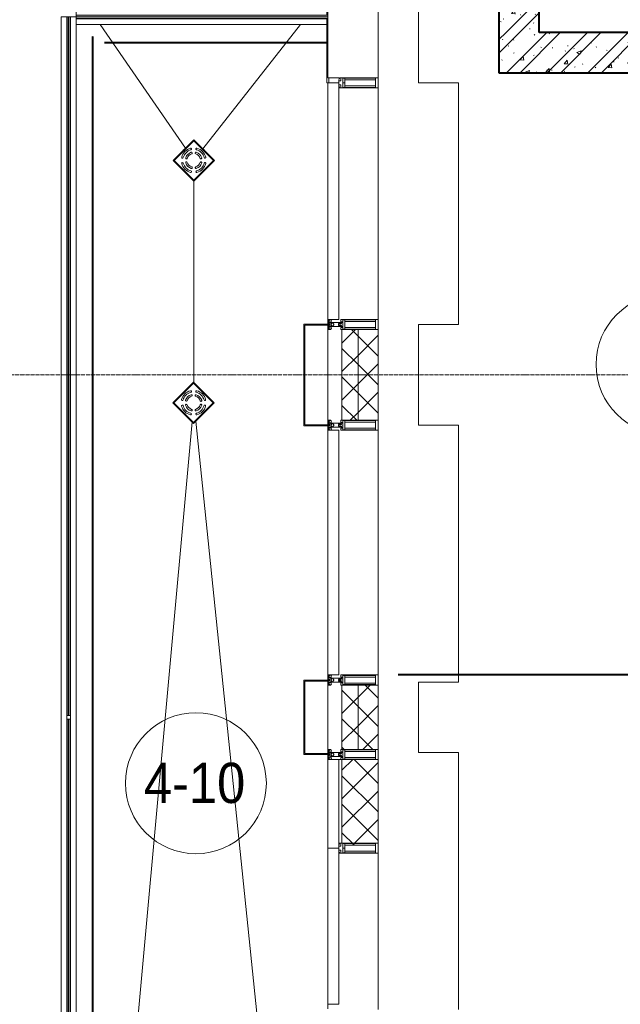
# Model space of a CAD drawing. Header units: millimetres. Extents: x 5617 to 113279, y 7718 to 199432.
# Tile 7 of 79: x 27545 to 30529, y 19075 to 23963. Entities that reach past the tile are written whole.
import ezdxf

# ---------------------------------------------------------------- set-up
doc = ezdxf.new("R2010")
doc.units = ezdxf.units.MM
for name, pattern in [('ADSK_Линия сетки', [25, 20, -2.5, 0, -2.5]), ('Штрих_3_1_5_', [4.5, 3, -1.5]), ('Штриховая_ш3 п1_5', [4.5, 3, -1.5])]:
    doc.linetypes.add(name, pattern=pattern)
doc.layers.add('_Разделитель помещений_', color=4, linetype='Штриховая_ш3 п1_5', lineweight=40, true_color=0x00ffff)
for name, color, linetype, lineweight in [('Арматура трубопроводов', 7, 'Continuous', 18), ('Балясины', 7, 'Continuous', 30), ('Импосты витража', 7, 'Continuous', 18), ('Колонны', 7, 'Continuous', 18), ('Марки помещений', 7, 'Continuous', 20), ('Ограждение', 7, 'Continuous', 18), ('Оси', 7, 'Continuous', 9), ('Панели витража', 7, 'Continuous', 18), ('Перекрытия', 7, 'Continuous', 18), ('Поручни', 7, 'Continuous', 18), ('Сантехнические приборы', 7, 'Continuous', 18), ('Стены разрез', 7, 'Continuous', 40), ('Стены штриховка', 7, 'Continuous', 40), ('Элементы узлов', 7, 'Continuous', 18)]:
    doc.layers.add(name, color=color, linetype=linetype, lineweight=lineweight)
doc.styles.add('Arial_3', font='arial.ttf', dxfattribs={"width": 0.9, "height": 200})
pattern_1 = [(50, (0, 0), (218.62117, -19.1268), [22.86, -251.46]), (355, (0, 0), (-42.29187, 229.2684), [18.288, -201.168]), (100.451, (18.22, -1.6), (176.33107, 210.13963), [19.428, -213.708]), (46.184, (0, 60.96), (325.29495, -50.45164), [34.29, -377.19]), (96.636, (27.1, 56.76), (284.883, 296.9127), [29.142, -320.562]), (351.184, (0, 60.96), (284.8858, 296.9107), [27.432, -301.752]), (21, (30.48, 45.72), (181.93753, -122.71832), [22.86, -251.46]), (326, (30.48, 45.72), (74.16223, 221.0262), [18.288, -201.168]), (71.451, (45.64, 35.5), (256.10035, 98.30526), [19.428, -213.708]), (37.5, (0, 0), (3.70639, 101.465895), [3.353, -195.377, 3.353, -200.863, -201.93]), (37.5, (0, 0), (3.70639, 101.465895), [-402.946, 3.353, -198.577]), (7.5, (0, 0), (80.18358, 120.21653), [3.353, -113.081, 3.353, -190.805, -76.962]), (7.5, (0, 0), (80.18358, 120.21653), [-310.591, 3.353, -73.609]), (327.5, (-67.97, 0), (162.708646, -6.87497), [3.353, -72.847, 3.353, -234.391, -315.468]), (327.5, (-67.97, 0), (162.708646, -6.87497), [-313.944, 3.353, -312.115]), (317.5, (-98.45, 0), (177.75468, 30.51183), [3.353, -95.707, 3.353, -154.534, -224.028]), (317.5, (-98.45, 0), (177.75468, 30.51183), [-256.946, 3.353, -220.675])]
pattern_2 = [(45, (0, 0), (-101.02788, 101.02788), []), (45, (67.35, 0), (-101.02788, 101.02788), [])]
pattern_3 = [(45, (0, 0), (-70.71068, 70.71068), []), (135, (0, 0), (-70.71068, -70.71068), [])]

# ---------------------------------------------------------------- blocks, each defined once
blk = doc.blocks.new('135_SLK_K4_AR_rvt-1-МКСС_К4_L15_51_600_')
at = {"layer": 'Стены разрез', "lineweight": 9, "true_color": 0xaaaaaa}
h = blk.add_hatch(dxfattribs=at)
h.set_pattern_fill('FP_1', color=253, style=0, pattern_type=2)
h.set_pattern_definition(pattern_1)
h.paths.add_polyline_path([(99450, 23900), (99650, 23900), (99650, 25480), (99450, 25480), (99450, 24150)])
h = blk.add_hatch(dxfattribs=at)
h.set_pattern_fill('FP_2', color=253, style=0, pattern_type=2)
h.set_pattern_definition(pattern_2)
h.paths.add_polyline_path([(99450, 23900), (99650, 23900), (99650, 25480), (99450, 25480), (99450, 24150)])
h = blk.add_hatch(dxfattribs=at)
h.set_pattern_fill('FP_1', color=253, style=0, pattern_type=2)
h.set_pattern_definition(pattern_1)
h.paths.add_polyline_path([(102950, 23700), (102950, 23900), (99450, 23900), (99450, 23700), (102211.1, 23700)])
h = blk.add_hatch(dxfattribs=at)
h.set_pattern_fill('FP_2', color=253, style=0, pattern_type=2)
h.set_pattern_definition(pattern_2)
h.paths.add_polyline_path([(102950, 23700), (102950, 23900), (99450, 23900), (99450, 23700), (102211.1, 23700)])
at = {"layer": '_Разделитель помещений_', "color": 131, "linetype": 'Штрих_3_1_5_', "true_color": 0xaaffff}
for p, q in [((97432.5, 15682.5), (97432.5, 23882.5)), ((97490, 23850), (98595, 23850)), ((100600, 20710.4), (98950, 20710.4))]:
    blk.add_line(p, q, dxfattribs=at)
at = {"layer": 'Перекрытия', "color": 253, "true_color": 0xaaaaaa}
for p, q in [((99049.8, 24250), (99049.8, 23650)), ((99049.8, 23650), (99249.8, 23650)), ((99249.8, 23650), (99249.8, 22450)), ((99249.8, 22450), (99049.8, 22450)), ((99049.8, 22450), (99049.8, 21950)), ((99049.8, 21950), (99249.8, 21950)), ((99249.8, 21950), (99249.8, 20675)), ((99249.8, 20675), (99049.8, 20675)), ((99049.8, 20675), (99049.8, 20325)), ((99049.8, 20325), (99249.8, 20325)), ((99249.8, 20325), (99249.8, 19050))]:
    blk.add_line(p, q, dxfattribs=at)
at = {"layer": 'Стены разрез', "color": 253, "true_color": 0xaaaaaa}
for p, q in [((99650, 23900), (99650, 25480)), ((99450, 24150), (99450, 23900)), ((99450, 23900), (99450, 23700)), ((102950, 23900), (99650, 23900)), ((99450, 23700), (102950, 23700))]:
    blk.add_line(p, q, dxfattribs=at)
blk = doc.blocks.new('Ограждение - 18Lx18W-7431883-МКСС_К4_L15_51_600_')
at = {"layer": 'Балясины', "color": 253, "lineweight": 5, "true_color": 0xaaaaaa}
for p, q in [((9, 9), (-9, 9)), ((-9, 9), (-9, -9)), ((9, -9), (9, 9)), ((-9, -9), (9, -9))]:
    blk.add_line(p, q, dxfattribs=at)
blk = doc.blocks.new('Ограждение - Ограждение-5832429-МКСС_К4_L15_51_600_')
at = {"layer": 'Ограждение', "lineweight": 5}
h = blk.add_hatch(color=256, dxfattribs=at)
h.paths.add_polyline_path([(14554, 3400), (14562, 3400), (14562, 5091), (14554, 5091), (14554, 3968)])
h.paths.add_polyline_path([(14554, 5109), (14562, 5109), (14562, 6800), (14554, 6800), (14554, 6359.8)])
h = blk.add_hatch(color=256, dxfattribs=at)
h.paths.add_polyline_path([(14563, 3400), (14571, 3400), (14571, 5091), (14563, 5091), (14563, 3968)])
h.paths.add_polyline_path([(14563, 5109), (14571, 5109), (14571, 6800), (14563, 6800), (14563, 6359.8)])
at = {"layer": 'Поручни', "color": 253, "lineweight": 5, "true_color": 0xaaaaaa}
for p, q in [((14525, 3400), (14525, 6800)), ((14525, 6800), (14553.5, 6800)), ((14553.5, 5109), (14553.5, 6800)), ((14562, 6800), (14554, 6800)), ((14554, 6800), (14554, 5109)), ((14562, 5109), (14562, 6800)), ((14562, 6800), (14563, 6800)), ((14571, 6800), (14563, 6800)), ((14563, 6800), (14563, 5109)), ((14571, 5109), (14571, 6800)), ((14571.5, 5109), (14571.5, 6800)), ((14571.5, 6800), (14600, 6800)), ((14600, 6800), (14600, 3400)), ((14553.5, 3400), (14553.5, 5091)), ((14554, 5091), (14554, 3400)), ((14562, 3400), (14562, 5091)), ((14563, 5091), (14563, 3400)), ((14571, 3400), (14571, 5091)), ((14571.5, 3400), (14571.5, 5091)), ((14553.5, 3400), (14525, 3400)), ((14554, 3400), (14562, 3400)), ((14563, 3400), (14562, 3400)), ((14563, 3400), (14571, 3400)), ((14600, 3400), (14571.5, 3400))]:
    blk.add_line(p, q, dxfattribs=at)
at = {"rotation": 180}
blk.add_blockref('Ограждение - 18Lx18W-7431883-МКСС_К4_L15_51_600_', (14562.5, 5100), dxfattribs=at)
blk = doc.blocks.new('Ограждение - Ограждение-5832434-МКСС_К4_L15_51_600_')
at = {"layer": 'Ограждение', "lineweight": 5}
for points in [[(14554, 6800), (14562, 6800), (14562, 8577), (14554, 8577), (14554, 6957.8)], [(14563, 6800), (14571, 6800), (14571, 8577), (14563, 8577), (14563, 6957.8)]]:
    blk.add_hatch(color=256, dxfattribs=at).paths.add_polyline_path(points)
at = {"layer": 'Поручни', "color": 253, "lineweight": 5, "true_color": 0xaaaaaa}
for p, q in [((14525, 8577), (14525, 6800)), ((14525, 8577), (14553.5, 8577)), ((14553.5, 8577), (14553.5, 6800)), ((14562, 8577), (14554, 8577)), ((14554, 8577), (14554, 6800)), ((14562, 6800), (14562, 8577)), ((14562, 8577), (14563, 8577)), ((14571, 8577), (14563, 8577)), ((14563, 8577), (14563, 6800)), ((14571, 6800), (14571, 8577)), ((14571.5, 8577), (14571.5, 6800)), ((14571.5, 8577), (14599.8, 8577)), ((14600, 6800), (14600, 8540)), ((14553.5, 6800), (14525, 6800)), ((14554, 6800), (14562, 6800)), ((14563, 6800), (14562, 6800)), ((14563, 6800), (14571, 6800)), ((14600, 6800), (14571.5, 6800))]:
    blk.add_line(p, q, dxfattribs=at)
blk = doc.blocks.new('A_SLK_PAN_Type1 - Прямой тип панели-6537334-МКСС_К4_L15_51_600_')
at = {"layer": 'Колонны', "lineweight": 5}
for p, q in [((-252.5, 120), (252.5, 120)), ((-252.5, 0), (-252.5, 120)), ((-247.5, 115), (-247.5, 0)), ((247.5, 115), (-247.5, 115)), ((247.5, 0), (247.5, 115)), ((252.5, 120), (252.5, 0)), ((-247.5, 0), (-252.5, 0)), ((252.5, 0), (247.5, 0))]:
    blk.add_line(p, q, dxfattribs=at)
blk = doc.blocks.new('A_SLK_PAN_Type1 - Прямой тип панели-6537335-МКСС_К4_L15_51_600_')
at = {"layer": 'Колонны', "lineweight": 5}
for p, q in [((-185, 120), (185, 120)), ((-185, 0), (-185, 120)), ((-180, 115), (-180, 0)), ((180, 115), (-180, 115)), ((180, 0), (180, 115)), ((185, 120), (185, 0)), ((-180, 0), (-185, 0)), ((185, 0), (180, 0))]:
    blk.add_line(p, q, dxfattribs=at)
blk = doc.blocks.new('System Panel - A_PAN_Glass-7496875-МКСС_К4_L15_51_600_')
at = {"layer": 'Панели витража', "color": 253, "lineweight": 5, "true_color": 0xaaaaaa}
for p, q in [((-587.5, 55), (-587.5, 0)), ((587.5, 55), (-573.5, 55)), ((587.5, 0), (587.5, 55)), ((-587.5, 0), (587.5, 0))]:
    blk.add_line(p, q, dxfattribs=at)
blk = doc.blocks.new('Rectangular Mullion - R_StandardFrame_50Wx250H-4664157-МКСС_К4_L15_51_600_')
at = {"layer": 'Импосты витража', "color": 253, "lineweight": 5, "true_color": 0xaaaaaa}
for p, q in [((98850, 22450), (98850, 23625)), ((98600, 22452.5), (98600, 22475))]:
    blk.add_line(p, q, dxfattribs=at)
blk = doc.blocks.new('Rectangular Mullion - 50Wx250H-3927046-МКСС_К4_L15_51_600_')
at = {"layer": 'Элементы узлов', "color": 253, "lineweight": 5, "true_color": 0xaaaaaa}
for p, q in [((0, 250), (-25, 250)), ((-25, 250), (-25, 237.3)), ((-25, 65.2), (-25, 250)), ((-25, 250), (0, 250)), ((25, 250), (0, 250)), ((25, 250), (0, 250)), ((25, 237.3), (25, 250)), ((25, 65.2), (25, 250)), ((-23, 237.3), (0, 237.3)), ((-23, 237.3), (0, 237.3)), ((-23, 237.3), (-23, 73.6)), ((0, 237.3), (-14.9, 237.3)), ((-14.9, 237.3), (-14.9, 84)), ((-14.9, 84), (-14.9, 237.3)), ((14.9, 237.3), (0, 237.3)), ((0, 237.3), (23, 237.3)), ((23, 237.3), (0, 237.3)), ((14.9, 84), (14.9, 237.3)), ((14.9, 84), (14.9, 237.3)), ((23, 237.3), (23, 73.6)), ((-25, 73.6), (-25, 65.2)), ((-25, 65.2), (-25, 60.2)), ((-10, 65.2), (-25, 65.2)), ((-25, 65.2), (-25, 60.2)), ((-25, 65.2), (-10, 65.2)), ((-10, 65.2), (-25, 65.2)), ((0, 84), (-23, 84)), ((-23, 84), (-23, 73.6)), ((0, 84), (-23, 84)), ((-23, 73.6), (0, 73.6)), ((0, 73.6), (-23, 73.6)), ((-0.5, 73.6), (-23, 73.6)), ((-14.9, 84), (0, 84)), ((-10, 55), (-14, 55)), ((-14, 55), (-10, 55)), ((-10, 55), (-10, 65.2)), ((-10, 65.2), (-10, 55)), ((-10, 55), (-10, 65.2)), ((-10, 55), (0, 55)), ((0, 55), (-10, 55)), ((0, 84), (14.9, 84)), ((23, 84), (0, 84)), ((0, 84), (0, 73.6)), ((0, 84), (23, 84)), ((0, 73.6), (0, 84)), ((0, 73.6), (23, 73.6)), ((23, 73.6), (0, 73.6)), ((0, 55), (10, 55)), ((0, 55), (10, 55)), ((0.5, 73.6), (23, 73.6)), ((10, 65.2), (10, 55)), ((25, 65.2), (10, 65.2)), ((10, 55), (10, 65.2)), ((10, 65.2), (25, 65.2)), ((10, 65.2), (25, 65.2)), ((10, 55), (10, 65.2)), ((10, 55), (14, 55)), ((10, 55), (14, 55)), ((23, 73.6), (23, 84)), ((25, 65.2), (25, 73.6)), ((25, 65.2), (25, 60.2)), ((25, 60.2), (25, 65.2))]:
    blk.add_line(p, q, dxfattribs=at)
for centre, start, end in [((-14, 69.1), 218.9723, 270), ((-14, 69.1), 218.9723, 270), ((-14, 69.1), 218.9723, 270), ((14, 69.1), 270, 321.0277), ((14, 69.1), 270, 321.0277), ((14, 69.1), 270, 321.0277)]:
    blk.add_arc(centre, 14.1, start, end, dxfattribs=at)
blk = doc.blocks.new('Rectangular Mullion - R_StandardFrame_50Wx250H-5814808-МКСС_К4_L15_51_600_')
at = {"layer": 'Импосты витража', "color": 253, "lineweight": 5, "true_color": 0xaaaaaa}
for p, q in [((98600, 21952.5), (98600, 22447.5)), ((98850, 22425), (98850, 22450)), ((98850, 21950), (98850, 21975))]:
    blk.add_line(p, q, dxfattribs=at)
blk = doc.blocks.new('Rectangular Mullion - 50Wx250H-2623690-МКСС_К4_L15_51_600_')
at = {"layer": 'Элементы узлов', "color": 253, "lineweight": 5, "true_color": 0xaaaaaa}
for p, q in [((-25, 65.2), (-25, 250)), ((-25, 250), (0, 250)), ((25, 250), (0, 250)), ((25, 65.2), (25, 250)), ((-23, 237.3), (0, 237.3)), ((-23, 237.3), (-23, 73.6)), ((-14.9, 84), (-14.9, 237.3)), ((23, 237.3), (0, 237.3)), ((14.9, 84), (14.9, 237.3)), ((23, 237.3), (23, 73.6)), ((-14, 65.2), (-25, 65.2)), ((0, 84), (-23, 84)), ((-0.5, 73.6), (-23, 73.6)), ((-14, 71.3), (-14, 65.2)), ((-10, 71.3), (-14, 71.3)), ((-10, 53), (-10, 71.3)), ((-8.7, 53), (-10, 53)), ((-10, 53), (-10, 17)), ((-8.7, 53), (-7, 54.7)), ((-7, 65.2), (-5.9, 67.3)), ((-7, 65.2), (-7, 54.7)), ((-4.1, 67.3), (-5.9, 67.3)), ((-4.1, 67.3), (-2.9, 65.1)), ((-2.9, 65.1), (-2.9, 54.6)), ((-1.3, 53), (-2.9, 54.6)), ((0, 53), (-1.3, 53)), ((0, 84), (23, 84)), ((0, 53), (1.3, 53)), ((0.5, 73.6), (23, 73.6)), ((1.3, 53), (2.9, 54.6)), ((4.1, 67.3), (2.9, 65.1)), ((2.9, 65.1), (2.9, 54.6)), ((4.1, 67.3), (5.9, 67.3)), ((7, 65.2), (5.9, 67.3)), ((7, 65.2), (7, 54.7)), ((8.7, 53), (7, 54.7)), ((8.7, 53), (10, 53)), ((10, 71.3), (14, 71.3)), ((10, 53), (10, 71.3)), ((10, 53), (10, 17)), ((14, 71.3), (14, 65.2)), ((14, 65.2), (25, 65.2)), ((-23.8, 14.6), (-25, 14.2)), ((-25, 0), (-25, 14.2)), ((-22.3, 17), (-23.8, 17)), ((-23.8, 17), (-23.8, 14.6)), ((-22.5, 10.6), (-23.8, 14.6)), ((-22.5, 10.6), (-23.7, 9.9)), ((-23.7, 1.3), (-23.7, 9.9)), ((-23.7, 1.3), (-11.8, 1.3)), ((-23.2, 10.2), (-22.5, 8)), ((-22.5, 8), (-22.5, 4.5)), ((-21.3, 4.5), (-22.5, 4.5)), ((-22.3, 17), (-22.3, 16)), ((-22.3, 16), (-21.3, 16)), ((-19, 17.6), (-21.3, 16)), ((-21.3, 4.5), (-21.3, 6.5)), ((-21.3, 6.5), (-14.2, 6.5)), ((-18.4, 16.6), (-19, 17.6)), ((-7.4, 16.6), (-18.4, 16.6)), ((-14.2, 6.5), (-14.2, 4.5)), ((-13.2, 4.5), (-14.2, 4.5)), ((-13.2, 4.5), (-12.2, 7.2)), ((-12.7, 7.6), (-11.3, 11.4)), ((-12.7, 7.6), (-11.8, 6.9)), ((-12.2, 9), (-12.2, 14.8)), ((-12.2, 14.8), (0, 14.8)), ((-11.8, 1.3), (-11.8, 6.9)), ((-10.5, 11.2), (-11.3, 11.4)), ((-10.5, 1.5), (-10.5, 11.2)), ((-4.8, 1.5), (-10.5, 1.5)), ((-10, 17), (-7.5, 17)), ((-8.5, 23), (-1.5, 30)), ((-8.5, 18.5), (-8.5, 23)), ((-7.5, 18.5), (-8.5, 18.5)), ((-7.5, 17), (-7.5, 18.5)), ((-7.4, 18), (-7.4, 16.6)), ((-2.6, 18), (-7.4, 18)), ((0, 8), (-4.8, 8)), ((-4.8, 1.5), (-4.8, 8)), ((-2.6, 18), (-2.6, 16.8)), ((-2.6, 16.8), (0, 16.8)), ((-1.5, 30), (0, 30)), ((1.5, 30), (0, 30)), ((2.6, 16.8), (0, 16.8)), ((0, 14.8), (0, 16.8)), ((0, 14.8), (0, 16.8)), ((12.2, 14.8), (0, 14.8)), ((0, 0), (0, 8)), ((0, 8), (4.8, 8)), ((0, 0), (0, 8)), ((8.5, 23), (1.5, 30)), ((2.6, 18), (2.6, 16.8)), ((2.6, 18), (7.4, 18)), ((4.8, 1.5), (4.8, 8)), ((4.8, 1.5), (10.5, 1.5)), ((7.4, 18), (7.4, 16.6)), ((7.4, 16.6), (18.4, 16.6)), ((7.5, 18.5), (8.5, 18.5)), ((7.5, 17), (7.5, 18.5)), ((10, 17), (7.5, 17)), ((8.5, 18.5), (8.5, 23)), ((10.5, 11.2), (11.3, 11.4)), ((10.5, 1.5), (10.5, 11.2)), ((12.7, 7.6), (11.3, 11.4)), ((12.7, 7.6), (11.8, 6.9)), ((11.8, 1.3), (11.8, 6.9)), ((23.7, 1.3), (11.8, 1.3)), ((12.2, 9), (12.2, 14.8)), ((13.2, 4.5), (12.2, 7.2)), ((13.2, 4.5), (14.2, 4.5)), ((21.3, 6.5), (14.2, 6.5)), ((14.2, 6.5), (14.2, 4.5)), ((18.4, 16.6), (19, 17.6)), ((19, 17.6), (21.3, 16)), ((22.3, 16), (21.3, 16)), ((21.3, 4.5), (21.3, 6.5)), ((21.3, 4.5), (22.5, 4.5)), ((22.3, 17), (22.3, 16)), ((22.3, 17), (23.8, 17)), ((22.5, 10.6), (23.8, 14.6)), ((22.5, 10.6), (23.7, 9.9)), ((23.2, 10.2), (22.5, 8)), ((22.5, 8), (22.5, 4.5)), ((23.7, 1.3), (23.7, 9.9)), ((23.8, 17), (23.8, 14.6)), ((23.8, 14.6), (25, 14.2)), ((25, 0), (25, 14.2)), ((-25, 0), (0, 0)), ((25, 0), (0, 0))]:
    blk.add_line(p, q, dxfattribs=at)
for centre, start, end in [((-0.5, 73.1), 360, 90), ((0.5, 73.1), 90, 180)]:
    blk.add_arc(centre, 0.5, start, end, dxfattribs=at)
blk = doc.blocks.new('Rectangular Mullion - R_StandardFrame_50Wx250H-4674740-МКСС_К4_L15_51_600_')
at = {"layer": 'Импосты витража', "color": 253, "lineweight": 5, "true_color": 0xaaaaaa}
for p, q in [((98600, 27820), (98600, 28180)), ((98850, 28160), (98850, 28185)), ((98850, 27815), (98850, 27840))]:
    blk.add_line(p, q, dxfattribs=at)
blk = doc.blocks.new('Rectangular Mullion - R_StandardFrame_50Wx250H-5963052-МКСС_К4_L15_51_600_')
at = {"layer": 'Импосты витража', "color": 253, "lineweight": 5, "true_color": 0xaaaaaa}
for p, q in [((98600, 20290), (98600, 20315)), ((98850, 20290), (98850, 20315))]:
    blk.add_line(p, q, dxfattribs=at)
blk = doc.blocks.new('System Panel - A_PAN_Glass-7497717-МКСС_К4_L15_51_600_')
at = {"layer": 'Панели витража', "color": 253, "lineweight": 5, "true_color": 0xaaaaaa}
for p, q in [((-387.5, 55), (-387.5, 0)), ((387.5, 55), (-373.5, 55)), ((387.5, 0), (387.5, 55)), ((-387.5, 0), (387.5, 0))]:
    blk.add_line(p, q, dxfattribs=at)
blk = doc.blocks.new('Rectangular Mullion - R_StandardFrame_50Wx250H-5963055-МКСС_К4_L15_51_600_')
at = {"layer": 'Импосты витража', "color": 253, "lineweight": 5, "true_color": 0xaaaaaa}
for p, q in [((98850, 19050), (98850, 19825)), ((98600, 19052.5), (98600, 19075))]:
    blk.add_line(p, q, dxfattribs=at)
blk = doc.blocks.new('System Panel - A_PAN_Glass-7492433-МКСС_К4_L15_51_600_')
at = {"layer": 'Панели витража', "color": 253, "lineweight": 5, "true_color": 0xaaaaaa}
for p, q in [((607.5, 55), (-607.5, 55)), ((-607.5, 55), (-607.5, 0)), ((607.5, 0), (607.5, 55)), ((-607.5, 0), (607.5, 0))]:
    blk.add_line(p, q, dxfattribs=at)
blk = doc.blocks.new('Rectangular Mullion - R_StandardFrame_50Wx250H-5822618-МКСС_К4_L15_51_600_')
at = {"layer": 'Импосты витража', "color": 253, "lineweight": 5, "true_color": 0xaaaaaa}
for p, q in [((98600, 29425), (98600, 29447.5)), ((98850, 28185), (98850, 29450)), ((98600, 28185), (98600, 28210))]:
    blk.add_line(p, q, dxfattribs=at)
blk = doc.blocks.new('System Panel - GLA_10_0-7576798-МКСС_К4_L15_51_600_')
at = {"layer": 'Панели витража', "color": 253, "lineweight": 5, "true_color": 0xaaaaaa}
for p, q in [((192.5, 5), (217.5, 5)), ((217.5, 0), (217.5, -5)), ((-118.5, -5), (-197.5, -5)), ((217.5, -5), (-101.5, -5))]:
    blk.add_line(p, q, dxfattribs=at)
blk = doc.blocks.new('Rectangular Mullion - R_StandardFrame_50Wx250H-7576795-МКСС_К4_L15_51_600_')
at = {"layer": 'Импосты витража', "color": 253, "lineweight": 5, "true_color": 0xaaaaaa}
for p, q in [((98600, 24065), (98600, 23675)), ((98850, 24085), (98670, 24085)), ((98850, 23675), (98850, 24085)), ((98600, 23675), (98655, 23675)), ((98673.6, 23675), (98837.3, 23675))]:
    blk.add_line(p, q, dxfattribs=at)
blk = doc.blocks.new('HL_RU_balcony and terrace drain_HL5100T-A-200505 - HL_Трап для балконов и террас_HL5100T-7541758-МКСС_К4_L15_51_600_')
at = {"layer": 'Арматура трубопроводов', "color": 253, "lineweight": 5, "true_color": 0xaaaaaa}
for centre, radius, start, end in [((-29, 50.2), 4, 119.9633, 299.9633), ((0, 0), 62, 60.0367, 119.9633), ((0, 0), 54, 60.0367, 119.9633), ((29, 50.2), 4, 240.0367, 60.0367), ((0, 0), 62, 150.0367, 209.9633), ((0, 0), 54, 150.0367, 209.9633), ((-50.2, 29), 4, 330.0367, 150.0367), ((0, 0), 42, 152.1245, 207.8755), ((-33.6, 17.8), 4, 332.1245, 152.1245), ((0, 0), 34, 152.1245, 207.8755), ((-17.8, 33.6), 4, 117.8755, 297.8755), ((0, 0), 42, 62.1245, 117.8755), ((0, 0), 34, 62.1245, 117.8755), ((17.8, 33.6), 4, 242.1245, 62.1245), ((33.6, 17.8), 4, 27.8755, 207.8755), ((0, 0), 34, 332.1245, 27.8755), ((0, 0), 42, 332.1245, 27.8755), ((50.2, 29), 4, 29.9633, 209.9633), ((0, 0), 54, 330.0367, 29.9633), ((0, 0), 62, 330.0367, 29.9633), ((-50.2, -29), 4, 209.9633, 29.9633), ((-33.6, -17.8), 4, 207.8755, 27.8755), ((-29, -50.2), 4, 60.0367, 240.0367), ((0, 0), 54, 240.0367, 299.9633), ((-17.8, -33.6), 4, 62.1245, 242.1245), ((0, 0), 42, 242.1245, 297.8755), ((0, 0), 34, 242.1245, 297.8755), ((17.8, -33.6), 4, 297.8755, 117.8755), ((29, -50.2), 4, 299.9633, 119.9633), ((33.6, -17.8), 4, 152.1245, 332.1245), ((50.2, -29), 4, 150.0367, 330.0367), ((0, 0), 62, 240.0367, 299.9633)]:
    blk.add_arc(centre, radius, start, end, dxfattribs=at)
at = {"layer": 'Сантехнические приборы', "color": 253, "lineweight": 5, "true_color": 0xaaaaaa}
for p, q in [((-72.5, 72.5), (72.5, 72.5)), ((-72.5, -72.5), (-72.5, 72.5)), ((-70, 70), (-70, -70)), ((70, 70), (-70, 70)), ((69, 69), (-69, 69)), ((-69, 69), (-69, -69)), ((69, -69), (69, 69)), ((70, -70), (70, 70)), ((72.5, 72.5), (72.5, -72.5)), ((-72.5, -72.5), (72.5, -72.5)), ((70, -70), (-70, -70)), ((-69, -69), (69, -69))]:
    blk.add_line(p, q, dxfattribs=at)
for start, end in [(90, 91.6217), (88.3783, 90), (178.3783, 181.6217), (358.3783, 1.6217), (268.3783, 270), (270, 271.6217)]:
    blk.add_arc((0, 0), 72.9, start, end, dxfattribs=at)
blk = doc.blocks.new('Ограждение - Ограждение-7575901-МКСС_К4_L15_51_600_')
at = {"layer": 'Ограждение', "lineweight": 5}
for points in [[(15086.3, 8578), (15850, 8578), (15850, 8586), (14599.8, 8586), (14599.8, 8578)], [(14599.8, 8569), (15850, 8569), (15850, 8577), (14599.8, 8577)]]:
    blk.add_hatch(color=256, dxfattribs=at).paths.add_polyline_path(points)
at = {"layer": 'Поручни', "color": 253, "lineweight": 5, "true_color": 0xaaaaaa}
for p, q in [((14599.8, 8615), (15845, 8615)), ((14599.8, 8586.5), (14599.8, 8615)), ((15845, 8586.5), (14599.8, 8586.5)), ((15850, 8586), (14599.8, 8586)), ((14599.8, 8586), (14599.8, 8578)), ((14599.8, 8578), (15850, 8578)), ((15850, 8577), (14599.8, 8577)), ((14599.8, 8577), (14599.8, 8569)), ((14599.8, 8569), (15850, 8569)), ((15845, 8568.5), (14599.8, 8568.5)), ((14599.8, 8540), (14599.8, 8568.5)), ((15850, 8578), (15850, 8586)), ((15850, 8569), (15850, 8577)), ((15845, 8540), (14599.8, 8540))]:
    blk.add_line(p, q, dxfattribs=at)
blk = doc.blocks.new('135_SLK_K4_AR_FCD_rvt-1-МКСС_К4_L15_51_600_')
at = {"layer": 'Стены разрез', "lineweight": 5, "true_color": 0xaaaaaa}
h = blk.add_hatch(dxfattribs=at)
h.set_pattern_fill('FP_4', color=253, style=0, pattern_type=2)
h.set_pattern_definition(pattern_3)
h.paths.add_polyline_path([(98750, 21975), (98750, 22425), (98670, 22425), (98670, 21975)])
h = blk.add_hatch(dxfattribs=at)
h.set_pattern_fill('FP_4', color=253, style=0, pattern_type=2)
h.set_pattern_definition(pattern_3)
h.paths.add_polyline_path([(98850, 21975), (98850, 22425), (98750, 22425), (98750, 21975)])
h = blk.add_hatch(dxfattribs=at)
h.set_pattern_fill('FP_4', color=253, style=0, pattern_type=2)
h.set_pattern_definition(pattern_3)
h.paths.add_polyline_path([(98750, 20340), (98750, 20660), (98670, 20660), (98670, 20340)])
h = blk.add_hatch(dxfattribs=at)
h.set_pattern_fill('FP_4', color=253, style=0, pattern_type=2)
h.set_pattern_definition(pattern_3)
h.paths.add_polyline_path([(98850, 20340), (98850, 20660), (98750, 20660), (98750, 20340)])
h = blk.add_hatch(dxfattribs=at)
h.set_pattern_fill('FP_4', color=253, style=0, pattern_type=2)
h.set_pattern_definition(pattern_3)
h.paths.add_polyline_path([(98684, 19864.9), (98837.3, 19864.9), (98837.3, 19875), (98850, 19875), (98850, 20290), (98670, 20290), (98670, 19875), (98673.6, 19875), (98673.6, 19873), (98684, 19873)])
at = {"layer": 'Перекрытия', "color": 253, "lineweight": 5, "true_color": 0xaaaaaa}
for p, q in [((97892, 23325.9), (97469.2, 23940)), ((97978.9, 23322.3), (98463.6, 23940)), ((98599.8, 23650), (98599.8, 22452.5)), ((97934, 22162.8), (97934, 23162.8)), ((98599.8, 22447.5), (98599.8, 21952.5)), ((97925, 21966.7), (97350, 15631.1)), ((98599.8, 15628.5), (97943.8, 21969.8)), ((98599.8, 21947.5), (98599.8, 20685)), ((98599.8, 20680), (98599.8, 20320)), ((98599.8, 20315), (98599.8, 19052.5))]:
    blk.add_line(p, q, dxfattribs=at)
at = {"layer": 'Стены разрез', "color": 253, "lineweight": 9, "true_color": 0xaaaaaa}
for p, q in [((98670, 22425), (98670, 21975)), ((98850, 22425), (98670, 22425)), ((98850, 21975), (98850, 22425)), ((98670, 21975), (98850, 21975)), ((98670, 20660), (98670, 20340)), ((98850, 20660), (98670, 20660)), ((98850, 20340), (98850, 20660)), ((98670, 20340), (98850, 20340)), ((98600, 20290), (98600, 19850)), ((98850, 20290), (98600, 20290)), ((98850, 19875), (98850, 20290)), ((98600, 19850), (98655, 19850))]:
    blk.add_line(p, q, dxfattribs=at)
at = {"layer": 'Стены штриховка', "color": 253, "lineweight": 9, "true_color": 0xaaaaaa}
for p, q in [((98750, 21975), (98750, 22425)), ((98750, 20340), (98750, 20660)), ((98655, 19864), (98655, 20290)), ((98670, 19875), (98670, 20290))]:
    blk.add_line(p, q, dxfattribs=at)
at = {"layer": 'Импосты витража', "color": 253, "lineweight": 5, "true_color": 0xaaaaaa}
for name, p in [('Rectangular Mullion - R_StandardFrame_50Wx250H-7576795-МКСС_К4_L15_51_600_', (0, 0)), ('Rectangular Mullion - R_StandardFrame_50Wx250H-4664157-МКСС_К4_L15_51_600_', (0, 0)), ('Rectangular Mullion - R_StandardFrame_50Wx250H-5814808-МКСС_К4_L15_51_600_', (0, 0)), ('Rectangular Mullion - R_StandardFrame_50Wx250H-5822618-МКСС_К4_L15_51_600_', (0, -7500)), ('Rectangular Mullion - R_StandardFrame_50Wx250H-4674740-МКСС_К4_L15_51_600_', (0, -7500)), ('Rectangular Mullion - R_StandardFrame_50Wx250H-5963052-МКСС_К4_L15_51_600_', (0, 0)), ('Rectangular Mullion - R_StandardFrame_50Wx250H-5963055-МКСС_К4_L15_51_600_', (0, 0))]:
    blk.add_blockref(name, p, dxfattribs=at)
at = {"layer": 'Импосты витража', "color": 253, "lineweight": 5, "true_color": 0xaaaaaa, "rotation": 270}
for name, p in [('Rectangular Mullion - 50Wx250H-3927046-МКСС_К4_L15_51_600_', (98600, 23650)), ('Rectangular Mullion - 50Wx250H-2623690-МКСС_К4_L15_51_600_', (98600, 22450)), ('Rectangular Mullion - 50Wx250H-2623690-МКСС_К4_L15_51_600_', (98600, 21950)), ('Rectangular Mullion - 50Wx250H-2623690-МКСС_К4_L15_51_600_', (98600, 20685)), ('Rectangular Mullion - 50Wx250H-2623690-МКСС_К4_L15_51_600_', (98600, 20315)), ('Rectangular Mullion - 50Wx250H-3927046-МКСС_К4_L15_51_600_', (98600, 19850))]:
    blk.add_blockref(name, p, dxfattribs=at)
at = {"layer": 'Колонны', "color": 253, "lineweight": 5, "true_color": 0xaaaaaa, "rotation": 89.99999999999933}
for name, p in [('A_SLK_PAN_Type1 - Прямой тип панели-6537334-МКСС_К4_L15_51_600_', (98600, 22200)), ('A_SLK_PAN_Type1 - Прямой тип панели-6537335-МКСС_К4_L15_51_600_', (98600, 20500))]:
    blk.add_blockref(name, p, dxfattribs=at)
at = {"layer": 'Ограждение', "color": 253, "lineweight": 5, "true_color": 0xaaaaaa}
for name in ['Ограждение - Ограждение-7575901-МКСС_К4_L15_51_600_', 'Ограждение - Ограждение-5832434-МКСС_К4_L15_51_600_', 'Ограждение - Ограждение-5832429-МКСС_К4_L15_51_600_']:
    blk.add_blockref(name, (82750, 15400), dxfattribs=at)
at = {"layer": 'Панели витража', "color": 253, "lineweight": 5, "true_color": 0xaaaaaa, "rotation": 270}
for name, p in [('System Panel - GLA_10_0-7576798-МКСС_К4_L15_51_600_', (98600, 23867.5)), ('System Panel - A_PAN_Glass-7496875-МКСС_К4_L15_51_600_', (98600, 23062.5)), ('System Panel - A_PAN_Glass-7492433-МКСС_К4_L15_51_600_', (98600, 21317.5)), ('System Panel - A_PAN_Glass-7497717-МКСС_К4_L15_51_600_', (98600, 19462.5))]:
    blk.add_blockref(name, p, dxfattribs=at)
at = {"layer": 'Сантехнические приборы', "color": 253, "lineweight": 5, "true_color": 0xaaaaaa, "rotation": 44.9999999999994}
for p in [(97933.7, 23265.1), (97932.9, 22061.4)]:
    blk.add_blockref('HL_RU_balcony and terrace drain_HL5100T-A-200505 - HL_Трап для балконов и террас_HL5100T-7541758-МКСС_К4_L15_51_600_', p, dxfattribs=at)
blk = doc.blocks.new('050_Марка_Помещение - Номер-620969-МКСС_К4_L15_51_600_')
at = {"layer": 'Марки помещений'}
blk.add_circle((0, 0), 3.5, dxfattribs=at)

msp = doc.modelspace()

# ---------------------------------------------------------------- linework, layer by layer
at = {"layer": 'Оси', "linetype": 'ADSK_Линия сетки'}
msp.add_line((67226.3, 22200), (25128.4, 22200), dxfattribs=at)

# ---------------------------------------------------------------- block references
at = {"lineweight": 5}
for name in ['135_SLK_K4_AR_FCD_rvt-1-МКСС_К4_L15_51_600_', '135_SLK_K4_AR_rvt-1-МКСС_К4_L15_51_600_']:
    msp.add_blockref(name, (-69523.7, 0), dxfattribs=at)
at = {"layer": 'Марки помещений', "xscale": 99.99999999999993, "yscale": 99.99999999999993, "zscale": 99.99999999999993}
for p in [(30758.9, 22251.9), (28420.7, 20172.5)]:
    msp.add_blockref('050_Марка_Помещение - Номер-620969-МКСС_К4_L15_51_600_', p, dxfattribs=at)

# ---------------------------------------------------------------- texts
at = {"layer": 'Марки помещений', "lineweight": 9, "insert": (28162.6, 20274.3), "char_height": 200, "width": 620.506, "attachment_point": 1, "style": 'Arial_3'}
msp.add_mtext('4-10', dxfattribs=at)

doc.saveas('drawing.dxf')
